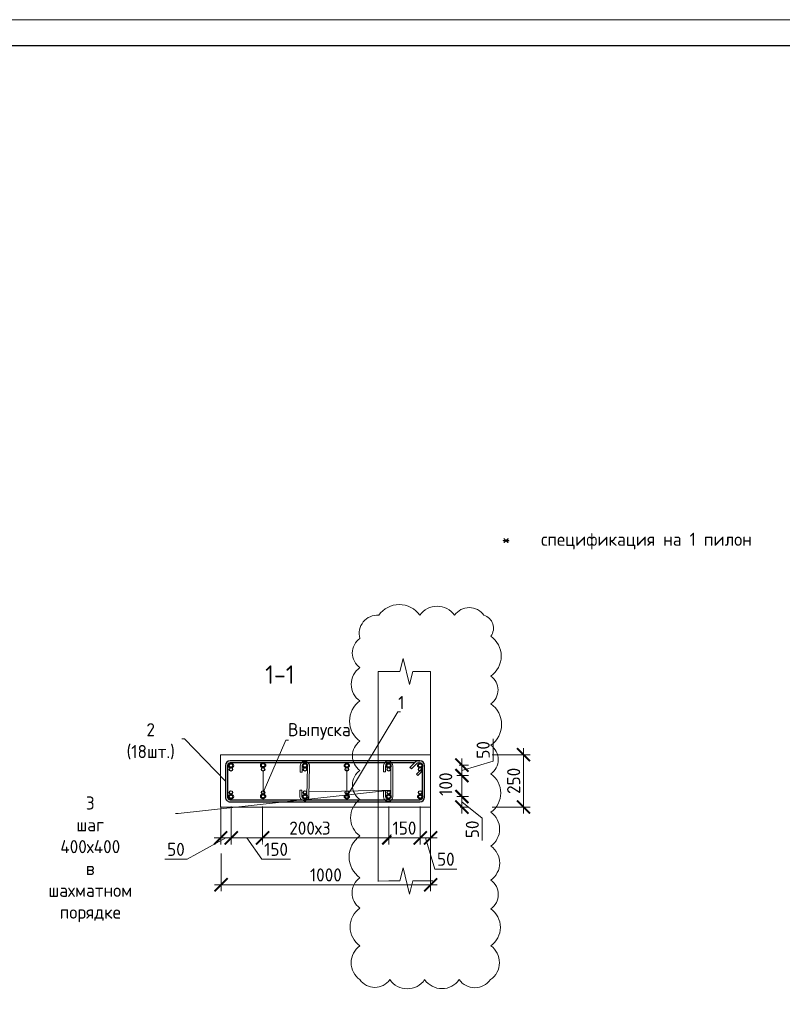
# Model space of a CAD drawing. Header units: millimetres. Extents: x 349531 to 1063351, y -131924 to 96186.
# Tile 181 of 228: x 970063 to 984623, y -54913 to -36112. Entities that reach past the tile are written whole.
import ezdxf
from ezdxf import colors
from ezdxf.entities.mleader import LeaderData, LeaderLine
from ezdxf.math import Vec2, Vec3

# ---------------------------------------------------------------- set-up
doc = ezdxf.new("R2010")
doc.units = ezdxf.units.MM
for name, color, linetype, lineweight in [('1 Стены', 3, 'Continuous', 30), ('AF_Stena', 90, 'Continuous', 18), ('Арм_шпильки', 143, 'Continuous', 18), ('Армирование', 3, 'Continuous', 40), ('подоснова', 151, 'Continuous', 5), ('РАЗМЕРЫ', 1, 'Continuous', 9), ('СТЕНЫ', 3, 'Continuous', 30), ('ТОНКИЕ', 7, 'Continuous', 9)]:
    doc.layers.add(name, color=color, linetype=linetype, lineweight=lineweight)
doc.layers.add('ТОЛСТЫЕ_ОСНОВНЫЕ', color=6, linetype='Continuous')
doc.styles.add('GOST 2.304', font='CS_Gost2304.shx')
doc.styles.add('GOST-2.304_Type-B', font='GOST_Common.ttf')
doc.dimstyles.new('мой 25', dxfattribs={"dimscale": 100, "dimtxt": 2.5, "dimasz": 2.5, "dimexe": 1.25, "dimexo": 0.625, "dimtad": 1, "dimdec": 0, "dimlfac": 0.5, "dimtxsty": 'GOST-2.304_Type-B', "dimblk": 'ARCHTICK', "dimcen": 2.5, "dimdle": 1.25, "dimaunit": 1, "dimadec": 1, "dimazin": 2, "dimtfac": 1, "dimtdec": 0, "dimtmove": 1, "dimatfit": 3, "dimfxl": 6, "dimfxlon": 1, "dimtfill": 1, "dimlwd": -1, "dimlwe": -1, "dimarcsym": 0})

# ---------------------------------------------------------------- blocks, each defined once
blk = doc.blocks.new('*U1380')
at = {"layer": 'ТОЛСТЫЕ_ОСНОВНЫЕ', "color": 6}
blk.add_lwpolyline([(20, 5), (415, 5), (415, 292), (20, 292)], close=True, dxfattribs=at)
at = {"layer": 'ТОНКИЕ'}
blk.add_lwpolyline([(0, 0), (420, 0), (420, 297), (0, 297)], close=True, dxfattribs=at)
blk = doc.blocks.new('_ArchTick')
at = {"color": 0, "linetype": 'ByBlock', "const_width": 0.15}
blk.add_lwpolyline([(-0.5, -0.5), (0.5, 0.5)], dxfattribs=at)
blk = doc.blocks.new('*D1614')
at = {"layer": 'DEFPOINTS', "color": 0, "transparency": 16777216}
for p in [(974101, -50830), (974701, -50830)]:
    blk.add_point(p, dxfattribs=at)
at = {"layer": 'РАЗМЕРЫ', "color": 0, "linetype": 'Continuous', "transparency": 16777216}
for p, q in [((974101, -51135), (974101, -51860)), ((974701, -51135), (974701, -51860)), ((973976, -51735), (974826, -51735)), ((974401, -51735), (974683, -52142)), ((974683, -52142), (975233, -52142))]:
    blk.add_line(p, q, dxfattribs=at)
at = {"layer": 'РАЗМЕРЫ', "color": 0, "transparency": 16777216, "xscale": 250, "yscale": 250, "zscale": 250, "rotation": 180}
blk.add_blockref('_ArchTick', (974101, -51735), dxfattribs=at)
at = {"layer": 'РАЗМЕРЫ', "color": 0, "transparency": 16777216, "insert": (974958, -51954), "char_height": 250, "attachment_point": 5, "style": 'GOST-2.304_Type-B', "bg_fill": 3, "box_fill_scale": 1.1, "bg_fill_color": 256, "bg_fill_true_color": 13158600, "bg_fill_transparency": 0}
blk.add_mtext('150', dxfattribs=at)
at = {"layer": 'DEFPOINTS', "color": 0, "transparency": 16777216}
blk.add_point((974701, -51735), dxfattribs=at)
at = {"layer": 'РАЗМЕРЫ', "color": 0, "transparency": 16777216, "xscale": 250, "yscale": 250, "zscale": 250}
blk.add_blockref('_ArchTick', (974701, -51735), dxfattribs=at)
blk = doc.blocks.new('*U1648')
at = {"color": 0, "linetype": 'ByBlock', "lineweight": -2}
for p, q in [((165.1, 950.4), (12.5, 950.4)), ((-10, 927.9), (-10, 12.5)), ((-10, 920.9), (-10, 927.9)), ((22, 879.6), (-3.4, 905)), ((0, 920.9), (0, 927.9)), ((3.7, 912.1), (29.1, 886.6)), ((165.1, 940.4), (12.5, 940.4)), ((53.8, 911.3), (28.3, 936.8)), ((38.8, 940.4), (60.9, 918.4)), ((60.9, 918.4), (53.8, 911.3)), ((177.6, 12.5), (177.6, 927.9)), ((187.6, 12.5), (187.6, 927.9)), ((0, 901.6), (0, 12.5)), ((29.1, 886.6), (22, 879.6)), ((12.5, 0), (165.1, 0)), ((12.5, -10), (165.1, -10))]:
    blk.add_line(p, q, dxfattribs=at)
for centre, radius, start, end in [((12.5, 927.9), 22.5, 90, 180), ((165.1, 927.9), 22.5, 0, 90), ((12.5, 920.9), 22.5, 180, 225), ((12.5, 927.9), 12.5, 90, 180), ((12.5, 920.9), 12.5, 180, 225), ((19.5, 927.9), 12.5, 45, 90), ((165.1, 927.9), 12.5, 0, 90), ((12.5, 12.5), 22.5, 180, 270), ((12.5, 12.5), 12.5, 180, 270), ((165.1, 12.5), 12.5, 270, 0), ((165.1, 12.5), 22.5, 270, 0)]:
    blk.add_arc(centre, radius, start, end, dxfattribs=at)
at = {"style": 'GOST 2.304', "oblique": 15, "flags": 9}
for tag, p in [('ДИАМЕТР', (-52.8, -63)), ('КЛАСС', (-53, -68.7)), ('ДЛИНА', (-52.5, -73.8)), ('ПОЗИЦИЯ', (-52.3, -58)), ('МАССА', (-52.3, -78.3))]:
    blk.add_attdef(tag, p, '', height=2.5, dxfattribs=at)
blk = doc.blocks.new('*D1639')
at = {"layer": 'DEFPOINTS', "color": 0, "transparency": 16777216}
for p in [(977909, -50346, -2880), (977709, -50545, -2880), (978506, -50545)]:
    blk.add_point(p, dxfattribs=at)
at = {"layer": 'РАЗМЕРЫ', "color": 0, "linetype": 'Continuous', "transparency": 16777216}
for p, q in [((979100, -50267), (979100, -49842)), ((978455, -50346), (978631, -50346)), ((978506, -50221), (978506, -50670)), ((978506, -50445), (979100, -50267)), ((978410, -50545), (978631, -50545))]:
    blk.add_line(p, q, dxfattribs=at)
at = {"layer": 'РАЗМЕРЫ', "color": 0, "transparency": 16777216, "xscale": 250, "yscale": 250, "zscale": 250}
for p, rotation in [((978506, -50346), 90), ((978506, -50545), 270)]:
    blk.add_blockref('_ArchTick', p, dxfattribs=dict(at, rotation=rotation))
at = {"layer": 'РАЗМЕРЫ', "color": 0, "transparency": 16777216, "insert": (978912, -50055), "char_height": 250, "attachment_point": 5, "rotation": 90, "style": 'GOST-2.304_Type-B', "bg_fill": 3, "box_fill_scale": 1.1, "bg_fill_color": 256, "bg_fill_true_color": 13158600, "bg_fill_transparency": 0}
blk.add_mtext('50', dxfattribs=at)
blk = doc.blocks.new('*D1640')
at = {"layer": 'DEFPOINTS', "color": 0, "transparency": 16777216}
for p in [(977709, -50946, -2880), (978506, -50946), (978410, -51146)]:
    blk.add_point(p, dxfattribs=at)
at = {"layer": 'РАЗМЕРЫ', "color": 0, "linetype": 'Continuous', "transparency": 16777216}
for p, q in [((978410, -50946), (978631, -50946)), ((978506, -51271), (978506, -50821)), ((978506, -51046), (978893, -51359)), ((978473, -51146), (978631, -51146)), ((978893, -51359), (978893, -51784))]:
    blk.add_line(p, q, dxfattribs=at)
at = {"layer": 'РАЗМЕРЫ', "color": 0, "transparency": 16777216, "xscale": 250, "yscale": 250, "zscale": 250}
for p, rotation in [((978506, -50946), 90), ((978506, -51146), 270)]:
    blk.add_blockref('_ArchTick', p, dxfattribs=dict(at, rotation=rotation))
at = {"layer": 'РАЗМЕРЫ', "color": 0, "transparency": 16777216, "insert": (978705, -51572), "char_height": 250, "attachment_point": 5, "rotation": 90, "style": 'GOST-2.304_Type-B', "bg_fill": 3, "box_fill_scale": 1.1, "bg_fill_color": 256, "bg_fill_true_color": 13158600, "bg_fill_transparency": 0}
blk.add_mtext('50', dxfattribs=at)
blk = doc.blocks.new('*D1641')
at = {"layer": 'DEFPOINTS', "color": 0, "transparency": 16777216}
for p in [(978506, -50545, 2880), (978506, -50545)]:
    blk.add_point(p, dxfattribs=at)
at = {"layer": 'РАЗМЕРЫ', "color": 0, "linetype": 'Continuous', "transparency": 16777216}
for p, q in [((978506, -51071), (978506, -50420)), ((978600, -50545), (978631, -50545)), ((978438, -50946), (978631, -50946))]:
    blk.add_line(p, q, dxfattribs=at)
at = {"layer": 'РАЗМЕРЫ', "color": 0, "transparency": 16777216, "insert": (978197, -50709), "char_height": 250, "attachment_point": 5, "rotation": 90, "style": 'GOST-2.304_Type-B', "bg_fill": 3, "box_fill_scale": 1.1, "bg_fill_color": 256, "bg_fill_true_color": 13158600, "bg_fill_transparency": 0}
blk.add_mtext('100', dxfattribs=at)
at = {"layer": 'DEFPOINTS', "color": 0, "transparency": 16777216}
blk.add_point((978376, -50946), dxfattribs=at)
at = {"layer": 'РАЗМЕРЫ', "color": 0, "transparency": 16777216, "xscale": 250, "yscale": 250, "zscale": 250}
for p, rotation in [((978506, -50545), 90), ((978506, -50946), 270)]:
    blk.add_blockref('_ArchTick', p, dxfattribs=dict(at, rotation=rotation))
blk = doc.blocks.new('*D1642')
at = {"layer": 'DEFPOINTS', "color": 0, "transparency": 16777216}
for p in [(977709, -50946), (977909, -51146), (977909, -51735)]:
    blk.add_point(p, dxfattribs=at)
at = {"layer": 'РАЗМЕРЫ', "color": 0, "linetype": 'Continuous', "transparency": 16777216}
for p, q in [((977709, -51135), (977709, -51860)), ((977909, -51208), (977909, -51860)), ((977584, -51735), (978034, -51735)), ((977809, -51735), (977987, -52329)), ((977987, -52329), (978412, -52329))]:
    blk.add_line(p, q, dxfattribs=at)
at = {"layer": 'РАЗМЕРЫ', "color": 0, "transparency": 16777216, "xscale": 250, "yscale": 250, "zscale": 250, "rotation": 180}
blk.add_blockref('_ArchTick', (977709, -51735), dxfattribs=at)
at = {"layer": 'РАЗМЕРЫ', "color": 0, "transparency": 16777216, "xscale": 250, "yscale": 250, "zscale": 250}
blk.add_blockref('_ArchTick', (977909, -51735), dxfattribs=at)
at = {"layer": 'РАЗМЕРЫ', "color": 0, "transparency": 16777216, "insert": (978199, -52142), "char_height": 250, "attachment_point": 5, "style": 'GOST-2.304_Type-B', "bg_fill": 3, "box_fill_scale": 1.1, "bg_fill_color": 256, "bg_fill_true_color": 13158600, "bg_fill_transparency": 0}
blk.add_mtext('50', dxfattribs=at)
blk = doc.blocks.new('_None')
blk = doc.blocks.new('*D1643')
at = {"layer": 'DEFPOINTS', "color": 0, "transparency": 16777216}
for p in [(973901, -50946), (974101, -51146), (974101, -51735)]:
    blk.add_point(p, dxfattribs=at)
at = {"layer": 'РАЗМЕРЫ', "color": 0, "linetype": 'Continuous', "transparency": 16777216}
for p, q in [((973901, -51135), (973901, -51860)), ((974101, -51208), (974101, -51860)), ((974001, -51735), (973258, -52142)), ((973776, -51735), (974226, -51735)), ((973258, -52142), (972833, -52142))]:
    blk.add_line(p, q, dxfattribs=at)
at = {"layer": 'РАЗМЕРЫ', "color": 0, "transparency": 16777216, "xscale": 250, "yscale": 250, "zscale": 250, "rotation": 180}
blk.add_blockref('_ArchTick', (973901, -51735), dxfattribs=at)
at = {"layer": 'РАЗМЕРЫ', "color": 0, "transparency": 16777216, "xscale": 250, "yscale": 250, "zscale": 250}
blk.add_blockref('_ArchTick', (974101, -51735), dxfattribs=at)
at = {"layer": 'РАЗМЕРЫ', "color": 0, "transparency": 16777216, "insert": (973046, -51954), "char_height": 250, "attachment_point": 5, "style": 'GOST-2.304_Type-B', "bg_fill": 3, "box_fill_scale": 1.1, "bg_fill_color": 256, "bg_fill_true_color": 13158600, "bg_fill_transparency": 0}
blk.add_mtext('50', dxfattribs=at)
blk = doc.blocks.new('*D1644')
at = {"layer": 'DEFPOINTS', "color": 0, "transparency": 16777216}
for p in [(974101, -50724), (977109, -50947), (977109, -51735)]:
    blk.add_point(p, dxfattribs=at)
at = {"layer": 'РАЗМЕРЫ', "color": 0, "linetype": 'Continuous', "transparency": 16777216}
for p, q in [((974101, -51135), (974101, -51860)), ((977109, -51135), (977109, -51860)), ((973976, -51735), (977234, -51735))]:
    blk.add_line(p, q, dxfattribs=at)
at = {"layer": 'РАЗМЕРЫ', "color": 0, "transparency": 16777216, "xscale": 250, "yscale": 250, "zscale": 250, "rotation": 180}
blk.add_blockref('_ArchTick', (974101, -51735), dxfattribs=at)
at = {"layer": 'РАЗМЕРЫ', "color": 0, "transparency": 16777216, "xscale": 250, "yscale": 250, "zscale": 250}
blk.add_blockref('_ArchTick', (977109, -51735), dxfattribs=at)
at = {"layer": 'РАЗМЕРЫ', "color": 0, "transparency": 16777216, "insert": (975605, -51548), "char_height": 250, "attachment_point": 5, "style": 'GOST-2.304_Type-B', "bg_fill": 3, "box_fill_scale": 1.1, "bg_fill_color": 256, "bg_fill_true_color": 13158600, "bg_fill_transparency": 0}
blk.add_mtext('200х3', dxfattribs=at)
blk = doc.blocks.new('*D1647')
at = {"layer": 'DEFPOINTS', "color": 0, "transparency": 16777216}
for p in [(977109, -50947), (977709, -51146)]:
    blk.add_point(p, dxfattribs=at)
at = {"layer": 'РАЗМЕРЫ', "color": 0, "linetype": 'Continuous', "transparency": 16777216}
for p, q in [((977109, -51135), (977109, -51860)), ((977709, -51208), (977709, -51860)), ((976984, -51735), (977834, -51735))]:
    blk.add_line(p, q, dxfattribs=at)
at = {"layer": 'РАЗМЕРЫ', "color": 0, "transparency": 16777216, "xscale": 250, "yscale": 250, "zscale": 250, "rotation": 180}
blk.add_blockref('_ArchTick', (977109, -51735), dxfattribs=at)
at = {"layer": 'РАЗМЕРЫ', "color": 0, "transparency": 16777216, "xscale": 250, "yscale": 250, "zscale": 250}
blk.add_blockref('_ArchTick', (977709, -51735), dxfattribs=at)
at = {"layer": 'РАЗМЕРЫ', "color": 0, "transparency": 16777216, "insert": (977409, -51548), "char_height": 250, "attachment_point": 5, "style": 'GOST-2.304_Type-B', "bg_fill": 3, "box_fill_scale": 1.1, "bg_fill_color": 256, "bg_fill_true_color": 13158600, "bg_fill_transparency": 0}
blk.add_mtext('150', dxfattribs=at)
at = {"layer": 'DEFPOINTS', "color": 0, "transparency": 16777216}
blk.add_point((977709, -51735), dxfattribs=at)
blk = doc.blocks.new('*U1696')
for p, q in [((-8, 0), (-7.4, 4.7)), ((-7.4, 4.7), (-5.6, 9)), ((-5.6, 9), (-2.7, 12.7)), ((-2.7, 12.7), (1, 15.6)), ((1, 15.6), (5.3, 17.4)), ((5.3, 17.4), (10, 18)), ((34, 18), (10, 18)), ((10, 10), (34, 10)), ((34, 10), (34, 18)), ((107.9, 18), (131.9, 18)), ((107.9, 10), (107.9, 18)), ((131.9, 10), (107.9, 10)), ((136.6, 17.4), (131.9, 18)), ((140.9, 15.6), (136.6, 17.4)), ((144.7, 12.7), (140.9, 15.6)), ((147.5, 9), (144.7, 12.7)), ((149.3, 4.7), (147.5, 9)), ((149.9, 0), (149.3, 4.7)), ((149.3, -4.7), (149.9, 0)), ((-7.4, -4.7), (-8, 0)), ((-5.6, -9), (-7.4, -4.7)), ((-2.7, -12.7), (-5.6, -9)), ((1, -15.6), (-2.7, -12.7)), ((5.3, -17.4), (1, -15.6)), ((10, -18), (5.3, -17.4)), ((10, -18), (131.9, -18)), ((131.9, -18), (136.6, -17.4)), ((136.6, -17.4), (140.9, -15.6)), ((140.9, -15.6), (144.7, -12.7)), ((144.7, -12.7), (147.5, -9)), ((147.5, -9), (149.3, -4.7))]:
    blk.add_line(p, q)
at = {"color": 0, "linetype": 'ByBlock', "lineweight": -2}
for p, q in [((0, 0), (0.3, 2.6)), ((0.3, 2.6), (1.3, 5)), ((1.3, 5), (2.9, 7.1)), ((2.9, 7.1), (5, 8.7)), ((5, 8.7), (7.4, 9.7)), ((7.4, 9.7), (10, 10)), ((134.5, 9.7), (131.9, 10)), ((136.9, 8.7), (134.5, 9.7)), ((139, 7.1), (136.9, 8.7)), ((140.6, 5), (139, 7.1)), ((141.6, 2.6), (140.6, 5)), ((141.9, 0), (141.6, 2.6)), ((141.6, -2.6), (141.9, 0)), ((0.3, -2.6), (0, 0)), ((1.3, -5), (0.3, -2.6)), ((2.9, -7.1), (1.3, -5)), ((5, -8.7), (2.9, -7.1)), ((7.4, -9.7), (5, -8.7)), ((10, -10), (7.4, -9.7)), ((10, -10), (131.9, -10)), ((131.9, -10), (134.5, -9.7)), ((134.5, -9.7), (136.9, -8.7)), ((136.9, -8.7), (139, -7.1)), ((139, -7.1), (140.6, -5)), ((140.6, -5), (141.6, -2.6))]:
    blk.add_line(p, q, dxfattribs=at)
at = {"style": 'GOST 2.304', "oblique": 15, "flags": 9}
for tag, p in [('ДИАМЕТР', (117.8, -62.2)), ('ДЛИНА', (118.1, -72.5)), ('ПОЗИЦИЯ', (118, -56.6)), ('КЛАСС', (118, -67.8)), ('МАССА', (118.7, -78.2))]:
    blk.add_attdef(tag, p, '', height=2.5, dxfattribs=at)
blk = doc.blocks.new('*U1695')
for p, q in [((-8, 0.1), (-7.3, 4.8)), ((-7.5, -4.5), (-8, 0.1)), ((-7.3, 4.8), (-5.4, 9.1)), ((-5.4, 9.1), (-2.5, 12.8)), ((-2.5, 12.8), (1.3, 15.6)), ((1.3, 15.6), (5.6, 17.3)), ((5.6, 17.3), (10.3, 17.8)), ((10.2, 9.8), (34.2, 9.4)), ((34.3, 17.4), (10.3, 17.8)), ((34.2, 9.4), (34.3, 17.4)), ((104.4, 8.2), (104.5, 16.2)), ((128.4, 7.8), (104.4, 8.2)), ((104.5, 16.2), (128.5, 15.8)), ((133.2, 15.1), (128.5, 15.8)), ((137.5, 13.2), (133.2, 15.1)), ((141.2, 10.3), (137.5, 13.2)), ((144, 6.5), (141.2, 10.3)), ((145.7, 2.1), (144, 6.5)), ((146.2, -2.5), (145.7, 2.1)), ((-5.7, -8.9), (-7.5, -4.5)), ((-2.9, -12.7), (-5.7, -8.9)), ((0.7, -15.6), (-2.9, -12.7)), ((5, -17.5), (0.7, -15.6)), ((9.7, -18.2), (5, -17.5)), ((9.7, -18.2), (127.9, -20.2)), ((127.9, -20.2), (132.6, -19.7)), ((132.6, -19.7), (136.9, -18)), ((136.9, -18), (140.7, -15.2)), ((140.7, -15.2), (143.6, -11.5)), ((143.6, -11.5), (145.5, -7.2)), ((145.5, -7.2), (146.2, -2.5))]:
    blk.add_line(p, q)
at = {"color": 0, "linetype": 'ByBlock', "lineweight": -2}
for p, q in [((0, 0), (0.4, 2.6)), ((0.4, 2.6), (1.4, 5)), ((1.4, 5), (3.1, 7)), ((3.1, 7), (5.1, 8.6)), ((5.1, 8.6), (7.6, 9.5)), ((7.6, 9.5), (10.2, 9.8)), ((131, 7.4), (128.4, 7.8)), ((133.4, 6.4), (131, 7.4)), ((135.4, 4.7), (133.4, 6.4)), ((137, 2.6), (135.4, 4.7)), ((137.9, 0.2), (137, 2.6)), ((138.2, -2.4), (137.9, 0.2)), ((0.3, -2.6), (0, 0)), ((1.3, -5), (0.3, -2.6)), ((2.8, -7.1), (1.3, -5)), ((4.8, -8.7), (2.8, -7.1)), ((7.2, -9.8), (4.8, -8.7)), ((9.8, -10.2), (7.2, -9.8)), ((9.8, -10.2), (128, -12.2)), ((128, -12.2), (130.6, -11.9)), ((130.6, -11.9), (133.1, -11)), ((133.1, -11), (135.2, -9.4)), ((135.2, -9.4), (136.8, -7.4)), ((136.8, -7.4), (137.8, -5)), ((137.8, -5), (138.2, -2.4))]:
    blk.add_line(p, q, dxfattribs=at)
at = {"style": 'GOST 2.304', "oblique": 15, "flags": 9}
for tag, p in [('ДИАМЕТР', (117.8, -62.2)), ('ДЛИНА', (118.1, -72.5)), ('ПОЗИЦИЯ', (118, -56.6)), ('КЛАСС', (118, -67.8)), ('МАССА', (118.7, -78.2))]:
    blk.add_attdef(tag, p, '', height=2.5, dxfattribs=at)
blk = doc.blocks.new('*D1645')
at = {"layer": 'DEFPOINTS', "color": 0, "transparency": 16777216}
for p in [(977909, -50436), (973909, -50867), (977909, -52630)]:
    blk.add_point(p, dxfattribs=at)
at = {"layer": 'РАЗМЕРЫ', "color": 0, "linetype": 'Continuous', "transparency": 16777216}
for p, q in [((973909, -52030), (973909, -52755)), ((977909, -52030), (977909, -52755)), ((973784, -52630), (978034, -52630))]:
    blk.add_line(p, q, dxfattribs=at)
at = {"layer": 'РАЗМЕРЫ', "color": 0, "transparency": 16777216, "xscale": 250, "yscale": 250, "zscale": 250, "rotation": 180}
blk.add_blockref('_ArchTick', (973909, -52630), dxfattribs=at)
at = {"layer": 'РАЗМЕРЫ', "color": 0, "transparency": 16777216, "xscale": 250, "yscale": 250, "zscale": 250}
blk.add_blockref('_ArchTick', (977909, -52630), dxfattribs=at)
at = {"layer": 'РАЗМЕРЫ', "color": 0, "transparency": 16777216, "insert": (975909, -52442), "char_height": 250, "attachment_point": 5, "style": 'GOST-2.304_Type-B', "bg_fill": 3, "box_fill_scale": 1.1, "bg_fill_color": 256, "bg_fill_true_color": 13158600, "bg_fill_transparency": 0}
blk.add_mtext('1000', dxfattribs=at)
blk = doc.blocks.new('*D1646')
at = {"layer": 'DEFPOINTS', "color": 0, "transparency": 16777216}
for p in [(977804, -50146), (979682, -50146), (977804, -51146)]:
    blk.add_point(p, dxfattribs=at)
at = {"layer": 'РАЗМЕРЫ', "color": 0, "linetype": 'Continuous', "transparency": 16777216}
for p, q in [((979082, -50146), (979807, -50146)), ((979682, -51271), (979682, -50021)), ((979082, -51146), (979807, -51146))]:
    blk.add_line(p, q, dxfattribs=at)
at = {"layer": 'РАЗМЕРЫ', "color": 0, "transparency": 16777216, "xscale": 250, "yscale": 250, "zscale": 250}
for p, rotation in [((979682, -50146), 90), ((979682, -51146), 270)]:
    blk.add_blockref('_ArchTick', p, dxfattribs=dict(at, rotation=rotation))
at = {"layer": 'РАЗМЕРЫ', "color": 0, "transparency": 16777216, "insert": (979494, -50646), "char_height": 250, "attachment_point": 5, "rotation": 90, "style": 'GOST-2.304_Type-B', "bg_fill": 3, "box_fill_scale": 1.1, "bg_fill_color": 256, "bg_fill_true_color": 13158600, "bg_fill_transparency": 0}
blk.add_mtext('250', dxfattribs=at)

msp = doc.modelspace()

# ---------------------------------------------------------------- linework, layer by layer
at = {"layer": 'AF_Stena', "lineweight": 20}
for points in [[(977381.4, -48308.4), (977318.9, -48558.4)], [(977381.4, -48308.4), (977318.9, -48558.4)], [(977506.4, -48808.4), (977381.4, -48308.4)], [(977506.4, -48808.4), (977381.4, -48308.4)], [(977263.9, -48558.4), (976908.8, -48558.6)], [(977263.9, -48558.4), (977113.9, -48558.4)], [(977318.9, -48558.4), (977263.9, -48558.4)], [(977318.9, -48558.4), (977263.9, -48558.4)], [(977568.9, -48558.4), (977506.4, -48808.4)], [(977568.9, -48558.4), (977506.4, -48808.4)], [(977623.9, -48558.4), (977568.9, -48558.4)], [(977623.9, -48558.4), (977568.9, -48558.4)], [(977623.9, -48558.4), (977908.8, -48557.7)], [(977623.9, -48558.4), (977773.9, -48558.4)]]:
    msp.add_lwpolyline(points, dxfattribs=at)
at = {"layer": 'Армирование', "color": 3}
for centre in [(974096.6, -50353.9), (974710.8, -50347.3), (975508.8, -50353.9), (976308.8, -50353.9), (977108.8, -50353.9), (975508.8, -50947.3), (976308.8, -50947.3), (977108.8, -50947.3)]:
    msp.add_circle(centre, 40, dxfattribs=at)
at = {"layer": 'РАЗМЕРЫ', "color": 252, "linetype": 'Continuous', "lineweight": 30, "true_color": 0x939598}
for centre in [(974096.6, -50425.9), (974708.8, -50425.9), (975508.8, -50425.9), (976308.8, -50425.9), (977108.8, -50425.9), (977708.8, -50425.9), (975508.8, -50867.3), (976308.8, -50867.3), (977108.8, -50867.3), (977708.8, -50867.3)]:
    msp.add_circle(centre, 32, dxfattribs=at)

# ---------------------------------------------------------------- block references
at = {"xscale": 100, "yscale": 100, "zscale": 100}
msp.add_blockref('*U1380', (954412.4, -65811.7), dxfattribs=at)

# ---------------------------------------------------------------- texts
at = {"ltscale": 100, "insert": (979018.2, -45907.9), "char_height": 250, "width": 17398.124, "attachment_point": 1, "style": 'GOST-2.304_Type-B'}
msp.add_mtext('\\pxi-3,l4,t4;*^Iспецификация на 1 пилон', dxfattribs=at)
at = {"layer": 'РАЗМЕРЫ', "insert": (975030.1, -48616.6), "char_height": 350, "attachment_point": 5, "style": 'GOST-2.304_Type-B'}
msp.add_mtext_dynamic_manual_height_columns('1-1', width=3941.213, gutter_width=625, heights=[0], dxfattribs=at)

# ---------------------------------------------------------------- leaders
at = {"layer": 'подоснова'}
ml = msp.add_multileader_mtext('Standard', dxfattribs=at)
ml.set_content('2 (18шт.)', color=256, style='GOST-2.304_Type-B')
ml.set_leader_properties(color=256, linetype='ByLayer', lineweight=15)
ml.set_arrow_properties(name='NONE')
ml.build(insert=Vec2(0, 0))
ml.multileader.update_dxf_attribs({"text_left_attachment_type": 6, "text_right_attachment_type": 6, "dogleg_length": 10, "arrow_head_size": 18})
ctx = ml.context
ctx.base_point, ctx.char_height, ctx.arrow_head_size, ctx.landing_gap_size, ctx.plane_origin = Vec3(971926.6, -49844.5), 250, 18, 20, Vec3(969823.8, -49298.4)
ctx.left_attachment, ctx.right_attachment, ctx.text_align_type = 6, 6, 1
notes = []
notes.append((ctx, [(1, (1, 1, 0), (973212.3, -49844.5), (-1, 0), 10, [(0, [(973990.8, -50653.8)], 0, [])])]))
ctx.mtext.insert, ctx.mtext.width, ctx.mtext.alignment, ctx.mtext.flow_direction = Vec3(972564.4, -49544.5), 22.898, 2, 5
for ctx, leaders in notes:
    for number, flags, end, landing, length, lines in leaders:
        leader = LeaderData()
        leader.index, (leader.has_last_leader_line, leader.has_dogleg_vector, leader.attachment_direction) = number, flags
        leader.last_leader_point, leader.dogleg_vector, leader.dogleg_length = Vec3(end), Vec3(landing), length
        for number, points, colour, breaks in lines:
            line = LeaderLine()
            line.index, line.vertices, line.color, line.breaks = number, Vec3.list(points), colors.encode_raw_color(colour), breaks
            leader.lines.append(line)
        ctx.leaders.append(leader)

# ---------------------------------------------------------------- next in the draw order: dimensions: what is measured, and where the dimension line sits
at = {"layer": 'РАЗМЕРЫ'}
dim = msp.add_linear_dim(base=(974701.5, -51735.4), p1=(974101.5, -50830.5), p2=(974701.5, -50830.5), dimstyle='мой 25', override={"dimlfac": 0.25}, dxfattribs=at)
dim.commit()
dim.dimension.update_dxf_attribs({"geometry": '*D1614', "text_midpoint": (974745.2, -52141.7), "dimtype": 160})

# ---------------------------------------------------------------- next in the draw order: linework, layer by layer
at = {"layer": 'Армирование', "color": 3}
msp.add_circle((974710.8, -50940.7), 40, dxfattribs=at)
at = {"layer": 'РАЗМЕРЫ', "color": 252, "linetype": 'Continuous', "lineweight": 30, "true_color": 0x939598}
for centre in [(974096.6, -50867.3), (974708.8, -50867.3)]:
    msp.add_circle(centre, 32, dxfattribs=at)
at = {"layer": 'СТЕНЫ', "color": 252, "lineweight": 0, "true_color": 0x939598}
msp.add_lwpolyline([(977908.8, -51145.9), (977908.8, -50145.9), (973898.5, -50145.9), (973898.5, -51145.9)], close=True, dxfattribs=at)

# ---------------------------------------------------------------- next in the draw order: block references
at = {"lineweight": 30, "xscale": 3.959999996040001, "yscale": 3.959999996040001, "zscale": 3.959999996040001, "rotation": 269.9999999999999}
msp.add_blockref('*U1648', (974030.4, -50302.1), dxfattribs=at)

# ---------------------------------------------------------------- next in the draw order: leaders
at = {"layer": 'подоснова'}
ml = msp.add_multileader_mtext('Standard', dxfattribs=at)
ml.set_content('Выпуска ', color=256, style='GOST-2.304_Type-B')
ml.set_leader_properties(color=256, linetype='ByLayer', lineweight=15)
ml.set_arrow_properties(name='NONE')
ml.build(insert=Vec2(0, 0))
ml.multileader.update_dxf_attribs({"text_left_attachment_type": 6, "text_right_attachment_type": 6, "dogleg_length": 10, "arrow_head_size": 18})
ctx = ml.context
ctx.base_point, ctx.char_height, ctx.arrow_head_size, ctx.landing_gap_size, ctx.plane_origin = Vec3(975151.3, -49867.6), 250, 18, 20, Vec3(972532.1, -48127.5)
ctx.left_attachment, ctx.right_attachment, ctx.text_align_type = 6, 6, 1
notes = []
notes.append((ctx, [(0, (1, 1, 0), (975141.3, -49867.6), (1, 0), 10, [(1, [(974713.5, -50457.6), (974708.8, -50867.3)], 0, [])])]))
ctx.mtext.insert, ctx.mtext.width, ctx.mtext.alignment, ctx.mtext.flow_direction = Vec3(975783.8, -49542.6), 22.898, 2, 5
ml = msp.add_multileader_mtext('Standard', dxfattribs=at)
ml.set_content('3 шаг 400х400 \\Pв шахматном порядке ', color=256, style='GOST-2.304_Type-B')
ml.set_leader_properties(color=256, linetype='ByLayer', lineweight=15)
ml.set_arrow_properties(name='NONE')
ml.build(insert=Vec2(0, 0))
ml.multileader.update_dxf_attribs({"text_left_attachment_type": 6, "text_right_attachment_type": 6, "dogleg_length": 10, "arrow_head_size": 18})
ctx = ml.context
ctx.base_point, ctx.char_height, ctx.arrow_head_size, ctx.landing_gap_size, ctx.plane_origin = Vec3(969742.7, -51268.7), 250, 18, 20, Vec3(973900, -51563.8)
ctx.left_attachment, ctx.right_attachment, ctx.text_align_type = 6, 6, 1
notes.append((ctx, [(1, (1, 1, 0), (973088.9, -51268.7), (-1, 0), 10, [(1, [(975584.9, -50854.9), (977145.9, -50822.9)], 0, [])])]))
ctx.mtext.insert, ctx.mtext.width, ctx.mtext.alignment, ctx.mtext.flow_direction = Vec3(971410.8, -50943.7), 22.898, 2, 5
for ctx, leaders in notes:
    for number, flags, end, landing, length, lines in leaders:
        leader = LeaderData()
        leader.index, (leader.has_last_leader_line, leader.has_dogleg_vector, leader.attachment_direction) = number, flags
        leader.last_leader_point, leader.dogleg_vector, leader.dogleg_length = Vec3(end), Vec3(landing), length
        for number, points, colour, breaks in lines:
            line = LeaderLine()
            line.index, line.vertices, line.color, line.breaks = number, Vec3.list(points), colors.encode_raw_color(colour), breaks
            leader.lines.append(line)
        ctx.leaders.append(leader)

# ---------------------------------------------------------------- next in the draw order: dimensions: what is measured, and where the dimension line sits
at = {"layer": 'РАЗМЕРЫ'}
dim = msp.add_linear_dim(base=(978506.1, -50544.5, 2880), p1=(977908.8, -50345.9), p2=(977708.8, -50544.5), angle=90, dimstyle='мой 25', override={"dimlfac": 0.25}, dxfattribs=at)
dim.commit()
dim.dimension.update_dxf_attribs({"geometry": '*D1639', "text_midpoint": (978912.3, -50204.6, 2880)})
for base, p1, p2, angle, picture, middle in [((974101.5, -51735.4), (973901.5, -50945.9), (974101.5, -51145.9), 180, '*D1643', (973195.9, -52141.7)), ((978506.1, -50945.9, 2880), (978410.3, -51145.9, 2880), (977708.8, -50945.9), 90, '*D1640', (978892.6, -51421.9, 2880))]:
    dim = msp.add_linear_dim(base=base, p1=p1, p2=p2, angle=angle, dimstyle='мой 25', override={"dimlfac": 0.25}, dxfattribs=at)
    dim.commit()
    dim.dimension.update_dxf_attribs({"geometry": picture, "text_midpoint": middle, "dimtype": 160})

# ---------------------------------------------------------------- next in the draw order: linework, layer by layer
at = {"layer": 'Армирование', "color": 3}
for centre in [(977708.8, -50353.9), (974096.6, -50947.3)]:
    msp.add_circle(centre, 40, dxfattribs=at)

# ---------------------------------------------------------------- next in the draw order: dimensions: what is measured, and where the dimension line sits
at = {"layer": 'РАЗМЕРЫ'}
dim = msp.add_linear_dim(base=(978506.1, -50544.5), p1=(978375.8, -50945.9), p2=(978506.1, -50544.5, 2880), angle=90, dimstyle='мой 25', override={"dimlfac": 0.25}, dxfattribs=at)
dim.commit()
dim.dimension.update_dxf_attribs({"geometry": '*D1641', "text_midpoint": (978384.6, -50708.8), "dimtype": 160})

# ---------------------------------------------------------------- next in the draw order: dimensions: what is measured, and where the dimension line sits
dim = msp.add_linear_dim(base=(977108.8, -51735.4), p1=(974101.5, -50723.9), p2=(977108.8, -50947.3), angle=180, text='200х3', dimstyle='мой 25', override={"dimlfac": 0.25}, dxfattribs=at)
dim.commit()
dim.dimension.update_dxf_attribs({"geometry": '*D1644', "text_midpoint": (975605.1, -51547.9)})
dim = msp.add_linear_dim(base=(977908.8, -51735.4), p1=(977708.8, -50945.9), p2=(977908.8, -51145.9), angle=180, dimstyle='мой 25', override={"dimlfac": 0.25}, dxfattribs=at)
dim.commit()
dim.dimension.update_dxf_attribs({"geometry": '*D1642', "text_midpoint": (978049.4, -52141.7)})

# ---------------------------------------------------------------- next in the draw order: linework, layer by layer
at = {"layer": 'Армирование', "color": 3}
msp.add_circle((977708.8, -50947.3), 40, dxfattribs=at)

# ---------------------------------------------------------------- next in the draw order: block references
at = {"layer": 'Арм_шпильки', "color": 3, "xscale": 4.875, "yscale": 4.875, "zscale": 4.875, "rotation": 89.99999999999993}
msp.add_blockref('*U1695', (975497.2, -50987.7), dxfattribs=at)

# ---------------------------------------------------------------- next in the draw order: dimensions: what is measured, and where the dimension line sits
at = {"layer": 'РАЗМЕРЫ'}
dim = msp.add_linear_dim(base=(977708.8, -51735.4), p1=(977108.8, -50947.3), p2=(977708.8, -51145.9), angle=180, dimstyle='мой 25', override={"dimlfac": 0.25}, dxfattribs=at)
dim.commit()
dim.dimension.update_dxf_attribs({"geometry": '*D1647', "text_midpoint": (977408.8, -51547.9)})

# ---------------------------------------------------------------- next in the draw order: block references
at = {"layer": 'Арм_шпильки', "color": 3, "xscale": 4.875, "yscale": 4.875, "zscale": 4.875, "rotation": 89.99999999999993}
msp.add_blockref('*U1696', (977098.3, -50999.8), dxfattribs=at)

# ---------------------------------------------------------------- next in the draw order: leaders
at = {"layer": 'подоснова'}
ml = msp.add_multileader_mtext('Standard', dxfattribs=at)
ml.set_content('1 ', color=256, style='GOST-2.304_Type-B')
ml.set_leader_properties(color=256, linetype='ByLayer', lineweight=15)
ml.set_arrow_properties(name='NONE')
ml.build(insert=Vec2(0, 0))
ml.multileader.update_dxf_attribs({"text_left_attachment_type": 6, "text_right_attachment_type": 6, "dogleg_length": 10, "arrow_head_size": 18})
ctx = ml.context
ctx.base_point, ctx.char_height, ctx.arrow_head_size, ctx.landing_gap_size, ctx.plane_origin = Vec3(977291.9, -49326), 250, 18, 20, Vec3(974538.3, -48023.5)
ctx.left_attachment, ctx.right_attachment, ctx.text_align_type = 6, 6, 1
notes = []
notes.append((ctx, [(0, (1, 1, 0), (977281.9, -49326), (1, 0), 10, [(1, [(976308.8, -50425.9), (976308.8, -50947.3)], 0, [])])]))
ctx.mtext.insert, ctx.mtext.width, ctx.mtext.alignment, ctx.mtext.flow_direction = Vec3(977349.4, -49026), 22.898, 2, 5
for ctx, leaders in notes:
    for number, flags, end, landing, length, lines in leaders:
        leader = LeaderData()
        leader.index, (leader.has_last_leader_line, leader.has_dogleg_vector, leader.attachment_direction) = number, flags
        leader.last_leader_point, leader.dogleg_vector, leader.dogleg_length = Vec3(end), Vec3(landing), length
        for number, points, colour, breaks in lines:
            line = LeaderLine()
            line.index, line.vertices, line.color, line.breaks = number, Vec3.list(points), colors.encode_raw_color(colour), breaks
            leader.lines.append(line)
        ctx.leaders.append(leader)

# ---------------------------------------------------------------- next in the draw order: dimensions: what is measured, and where the dimension line sits
at = {"layer": 'РАЗМЕРЫ'}
dim = msp.add_linear_dim(base=(977908.8, -52629.7), p1=(973908.8, -50867.3), p2=(977908.8, -50436.1), dimstyle='мой 25', override={"dimlfac": 0.25}, dxfattribs=at)
dim.commit()
dim.dimension.update_dxf_attribs({"geometry": '*D1645', "text_midpoint": (975908.8, -52442.2)})

# ---------------------------------------------------------------- next in the draw order: linework, layer by layer
at = {"layer": '1 Стены', "color": 252, "lineweight": 0, "true_color": 0x939598}
msp.add_line((976908.8, -48559.8), (976908.8, -52568.9), dxfattribs=at)
at = {"layer": 'AF_Stena', "lineweight": 20}
for points in [[(977381.4, -52307.9), (977318.9, -52557.9)], [(977381.4, -52307.9), (977318.9, -52557.9)], [(977506.4, -52807.9), (977381.4, -52307.9)], [(977506.4, -52807.9), (977381.4, -52307.9)], [(977263.9, -52557.9), (976908.8, -52558.1)], [(977263.9, -52557.9), (977113.9, -52557.9)], [(977318.9, -52557.9), (977263.9, -52557.9)], [(977318.9, -52557.9), (977263.9, -52557.9)], [(977568.9, -52557.9), (977506.4, -52807.9)], [(977568.9, -52557.9), (977506.4, -52807.9)], [(977623.9, -52557.9), (977568.9, -52557.9)], [(977623.9, -52557.9), (977568.9, -52557.9)], [(977951.6, -52557.8), (977596.4, -52557.9)]]:
    msp.add_lwpolyline(points, dxfattribs=at)

# ---------------------------------------------------------------- next in the draw order: dimensions: what is measured, and where the dimension line sits
at = {"layer": 'РАЗМЕРЫ'}
dim = msp.add_linear_dim(base=(979681.7, -50145.9), p1=(977803.9, -51145.9), p2=(977803.9, -50145.9), angle=90, dimstyle='мой 25', override={"dimlfac": 0.25}, dxfattribs=at)
dim.commit()
dim.dimension.update_dxf_attribs({"geometry": '*D1646', "text_midpoint": (979494.2, -50645.9)})

# ---------------------------------------------------------------- next in the draw order: linework, layer by layer
at = {"layer": '1 Стены', "color": 252, "lineweight": 0, "true_color": 0x939598}
msp.add_line((977908.8, -48559.8), (977908.8, -52568.9), dxfattribs=at)
at = {"layer": 'РАЗМЕРЫ', "color": 240, "true_color": 0xed1f24}
msp.add_lwpolyline([(976559.5, -54442, 0.5205671), (977128, -54442, 0.5205671), (977794.8, -54442, 0.5205671), (978455.2, -54442, 0.5205671), (979049.6, -54442, 0.5205671), (979057.9, -53794, 0.5205671), (979057.9, -53091.8, 0.5205671), (979057.9, -52540.6, 0.5205671), (979057.9, -51890.5, 0.5205671), (979057.9, -51243.3, 0.5205671), (979057.9, -50513.9, 0.5205671), (979057.9, -49966, 0.5205671), (979057.9, -49174.3, 0.5205671), (979057.9, -48645.6, 0.5205671), (979057.9, -47883.6, 0.5205671), (978927.4, -47483.4, 0.5205671), (978363.6, -47483.4, 0.5205671), (977702.1, -47483.4, 0.5205671), (976917.9, -47483.4, 0.5205671), (976559.5, -47924.8, 0.5205671), (976559.5, -48484.2, 0.5205671), (976559.5, -49120, 0.5205671), (976559.5, -49888, 0.5205671), (976559.5, -50446.8, 0.5205671), (976559.5, -51004.9, 0.5205671), (976559.5, -51697.7, 0.5205671), (976559.5, -52496.2, 0.5205671), (976559.5, -53074.6, 0.5205671), (976559.5, -53794.9, 0.5205671)], format="xyb", close=True, dxfattribs=at)

doc.saveas('drawing.dxf')
